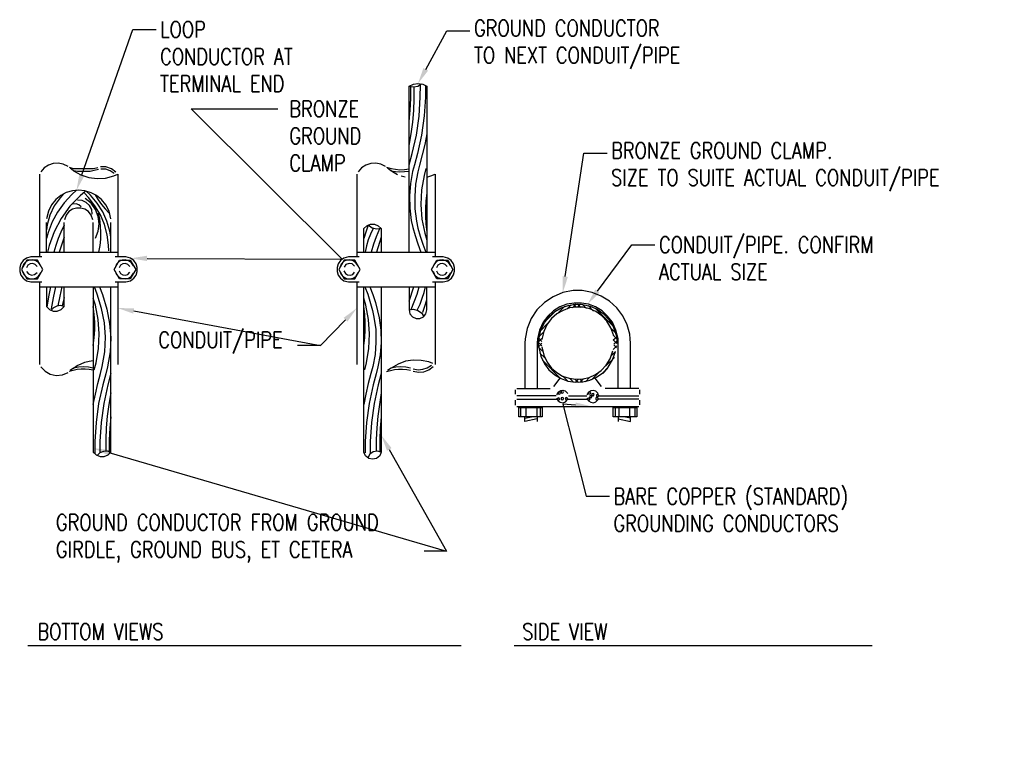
# Model space of a CAD drawing. Header units: inches. Extents: x 111.9 to 132.6, y 36 to 44.9.
# Tile 1 of 2: x 111.9 to 119.5, y 36 to 41.6. Entities that reach past the tile are written whole.
import ezdxf
from ezdxf import colors
from ezdxf.entities.mleader import LeaderData, LeaderLine
from ezdxf.math import Vec2, Vec3

# ---------------------------------------------------------------- set-up
doc = ezdxf.new("R2010")
doc.units = ezdxf.units.IN
doc.header["$MEASUREMENT"] = 0
doc.layers.add('E-ANNO-TEXT', color=2, linetype='Continuous')
doc.layers.add('E-DETL-GRPH', color=3, linetype='Continuous')
doc.styles.add('Annotative', font='romans.shx', dxfattribs={"width": 0.8, "height": 0.125})

msp = doc.modelspace()

# ---------------------------------------------------------------- linework, layer by layer
at = {"layer": 'E-DETL-GRPH', "lineweight": -3}
for points in [[(114.941, 39.8469), (114.941, 41.1219), (114.9743, 41.1369), (115.0093, 41.1419), (115.046, 41.1369), (115.0777, 41.1219), (115.0777, 39.8469)], [(114.941, 41.1219), (114.9743, 41.1169), (115.0077, 41.1219), (115.036, 41.1402)], [(114.941, 40.5169), (114.966, 40.6036), (114.9977, 40.7469), (115.0177, 40.8919), (115.026, 41.0386), (115.0277, 41.1335)], [(114.941, 40.8502), (114.9493, 40.9386), (114.9543, 41.0269), (114.9543, 41.1186)], [(114.941, 40.6669), (114.9576, 40.7552), (114.9693, 40.8452), (114.9776, 40.9352), (114.981, 41.0252), (114.981, 41.1169)], [(115.0676, 41.1269), (115.066, 41.0386), (115.056, 40.8936), (115.036, 40.7469), (115.006, 40.6036), (114.9827, 40.5186), (114.9677, 40.4669), (114.951, 40.3736), (114.9443, 40.2786), (114.946, 40.1836), (114.9576, 40.0886), (114.9693, 40.0352), (114.9877, 39.9736), (115.0077, 39.9102), (115.031, 39.8469)], [(115.0777, 40.7552), (115.0627, 40.6752), (115.0427, 40.5952), (115.021, 40.5152), (115.0077, 40.4636), (114.991, 40.3702), (114.9843, 40.2752), (114.986, 40.1802), (114.9977, 40.0852), (115.0093, 40.0319), (115.026, 39.9702), (115.046, 39.9085), (115.0693, 39.8469)], [(112.3193, 40.5052), (112.2827, 40.5219), (112.2443, 40.5302), (112.206, 40.5269), (112.1693, 40.5152), (112.136, 40.4935), (112.1093, 40.4636)], [(112.3276, 40.4986), (112.3593, 40.4902), (112.516, 40.4886), (112.5477, 40.4969)], [(112.686, 40.4619), (112.6526, 40.4869), (112.611, 40.5019), (112.5677, 40.5019)], [(114.7593, 40.5052), (114.7227, 40.5219), (114.6843, 40.5302), (114.646, 40.5269), (114.6093, 40.5152), (114.576, 40.4935), (114.5493, 40.4636)], [(114.7676, 40.4986), (114.8026, 40.4886), (114.836, 40.4836), (114.871, 40.4802), (114.906, 40.4819), (114.941, 40.4869)], [(112.0993, 40.4452), (112.0993, 39.8102)], [(112.361, 40.4719), (112.336, 40.4919)], [(112.5527, 40.4819), (112.521, 40.4735), (112.4893, 40.4669), (112.4577, 40.4652), (112.4243, 40.4652), (112.3927, 40.4669), (112.361, 40.4719), (112.4177, 40.4402), (112.4793, 40.4202), (112.5443, 40.4119), (112.6077, 40.4152), (112.671, 40.4319), (112.701, 40.4452), (112.701, 39.8102)], [(112.6743, 40.4502), (112.6443, 40.4719), (112.6093, 40.4852), (112.571, 40.4852)], [(114.5393, 40.4452), (114.5393, 39.8102)], [(114.8527, 40.4419), (114.826, 40.4569), (114.7993, 40.4735), (114.776, 40.4919)], [(114.801, 40.4719), (114.836, 40.4669), (114.871, 40.4636), (114.906, 40.4652), (114.941, 40.4702)], [(114.911, 40.4219), (114.881, 40.4302)], [(115.071, 40.4886), (115.056, 40.4352), (115.0377, 40.3252), (115.0326, 40.2119), (115.0393, 40.1002), (115.061, 39.9919), (115.0777, 39.9386)], [(115.0777, 40.4219), (115.1093, 40.4319), (115.141, 40.4452), (115.141, 39.8102)], [(112.3843, 40.3219), (112.3477, 40.2886), (112.2893, 40.2252), (112.2393, 40.1535), (112.1976, 40.0785), (112.166, 39.9969), (112.1527, 39.9502)], [(112.2843, 40.2936), (112.2577, 40.2652), (112.2127, 40.2019), (112.1793, 40.1319), (112.1593, 40.0569), (112.1527, 40.0185)], [(112.6477, 40.1019), (112.6343, 40.1602), (112.6093, 40.2102), (112.5776, 40.2502), (112.5393, 40.2819), (112.496, 40.3036), (112.4493, 40.3186), (112.401, 40.3219), (112.3527, 40.3186), (112.306, 40.3052), (112.2643, 40.2819), (112.2243, 40.2502), (112.1927, 40.2102), (112.1693, 40.1602), (112.1543, 40.1019)], [(112.451, 40.3136), (112.4127, 40.2802), (112.3343, 40.1986), (112.266, 40.1052), (112.2127, 40.0036), (112.1743, 39.8969), (112.1627, 39.8469)], [(112.6327, 39.8552), (112.631, 39.9002), (112.621, 39.9802), (112.5993, 40.0586), (112.5677, 40.1336), (112.526, 40.2036), (112.476, 40.2669), (112.446, 40.2986)], [(112.6493, 39.9619), (112.641, 40.0069), (112.6177, 40.0836), (112.586, 40.1552), (112.5427, 40.2236), (112.4927, 40.2835), (112.4593, 40.3152)], [(112.5277, 40.2869), (112.551, 40.2485), (112.5776, 40.2136), (112.6043, 40.1786), (112.636, 40.1452)], [(115.0777, 40.3002), (115.0693, 40.2419), (115.066, 40.1819), (115.066, 40.1219), (115.0693, 40.0619), (115.0777, 40.0019)], [(112.421, 40.1952), (112.4027, 40.2102), (112.381, 40.2169), (112.356, 40.2152)], [(112.506, 40.1386), (112.501, 40.1752), (112.4843, 40.2052), (112.4593, 40.2285), (112.4277, 40.2436), (112.391, 40.2452)], [(112.531, 39.9536), (112.551, 40.0069), (112.5576, 40.0636), (112.551, 40.1202), (112.5293, 40.1752), (112.496, 40.2219), (112.451, 40.2586)], [(112.511, 40.0936), (112.4977, 40.1302), (112.476, 40.1586), (112.4493, 40.1769), (112.4177, 40.1852), (112.3843, 40.1852), (112.3527, 40.1769), (112.326, 40.1586), (112.3043, 40.1302), (112.291, 40.0936)], [(112.556, 39.8469), (112.566, 39.8969), (112.571, 39.9469), (112.5726, 39.9969), (112.5693, 40.0469), (112.5627, 40.1019), (112.5527, 40.1452)], [(112.1527, 39.8469), (112.1527, 40.0736)], [(112.2893, 40.0536), (112.2643, 40.0002), (112.2443, 39.9502), (112.226, 39.8986), (112.211, 39.8469)], [(112.2893, 39.8469), (112.2893, 40.0736)], [(112.5127, 39.8469), (112.5127, 40.0736)], [(112.6493, 39.8469), (112.6493, 40.0736)], [(114.5926, 39.8469), (114.5926, 40.0286), (114.616, 40.0486), (114.6443, 40.0602), (114.676, 40.0602), (114.7043, 40.0486), (114.7276, 40.0286), (114.7276, 39.8469)], [(114.626, 40.0536), (114.6077, 40.0002), (114.5926, 39.9502)], [(114.7276, 40.0286), (114.6926, 40.0219), (114.656, 40.0319), (114.6277, 40.0536)], [(114.6643, 40.0286), (114.6443, 39.9835), (114.6277, 39.9402), (114.6143, 39.8936), (114.6027, 39.8469)], [(114.7143, 40.0252), (114.6893, 39.9652), (114.6677, 39.9069), (114.6493, 39.8469)], [(112.2893, 39.9619), (112.251, 39.8469)], [(114.7276, 39.9619), (114.691, 39.8469)], [(112.0993, 39.8469), (112.701, 39.8469)], [(114.5393, 39.8469), (115.141, 39.8469)], [(112.1177, 39.8102), (112.0343, 39.8102), (111.9993, 39.8002), (111.9743, 39.7819), (111.956, 39.7569), (111.9477, 39.7286), (111.9477, 39.6985), (111.956, 39.6702), (111.9743, 39.6452), (111.9993, 39.6269), (112.0343, 39.6169), (112.1177, 39.6169)], [(112.1093, 39.7419), (112.0943, 39.7652), (112.071, 39.7802), (112.046, 39.7869), (112.021, 39.7836), (111.9977, 39.7736), (111.9793, 39.7552), (111.9677, 39.7269)], [(112.0827, 39.7369), (112.0677, 39.7519), (112.0476, 39.7586), (112.0277, 39.7569), (112.011, 39.7452), (111.9993, 39.7252)], [(112.681, 39.6169), (112.7643, 39.6169), (112.7993, 39.6269), (112.826, 39.6469), (112.8427, 39.6702), (112.851, 39.6985), (112.851, 39.7286), (112.8427, 39.7569), (112.826, 39.7819), (112.7993, 39.8002), (112.7643, 39.8102), (112.681, 39.8102)], [(112.8226, 39.7419), (112.8077, 39.7652), (112.7843, 39.7802), (112.7593, 39.7869), (112.7343, 39.7836), (112.711, 39.7736), (112.6927, 39.7535), (112.681, 39.7269)], [(112.7943, 39.7369), (112.7793, 39.7519), (112.761, 39.7586), (112.7393, 39.7569), (112.7227, 39.7452), (112.7127, 39.7252)], [(114.5576, 39.8102), (114.4743, 39.8102), (114.4393, 39.8002), (114.4143, 39.7819), (114.396, 39.7569), (114.3877, 39.7286), (114.3877, 39.6985), (114.396, 39.6702), (114.4143, 39.6452), (114.4393, 39.6269), (114.4743, 39.6169), (114.5576, 39.6169)], [(114.5493, 39.7419), (114.5327, 39.7652), (114.511, 39.7802), (114.486, 39.7869), (114.4593, 39.7836), (114.436, 39.7736), (114.4193, 39.7535), (114.4076, 39.7269)], [(114.521, 39.7386), (114.5026, 39.7552), (114.4793, 39.7586), (114.456, 39.7502), (114.441, 39.7302)], [(115.121, 39.6169), (115.2043, 39.6169), (115.2393, 39.6269), (115.266, 39.6469), (115.2827, 39.6719), (115.291, 39.7002), (115.291, 39.7286), (115.2827, 39.7569), (115.2643, 39.7819), (115.2393, 39.8002), (115.2043, 39.8102), (115.121, 39.8102)], [(115.2627, 39.7419), (115.246, 39.7652), (115.2243, 39.7802), (115.1993, 39.7869), (115.1743, 39.7836), (115.151, 39.7736), (115.1327, 39.7535), (115.121, 39.7269)], [(115.2343, 39.7369), (115.2193, 39.7519), (115.1993, 39.7586), (115.1793, 39.7569), (115.1627, 39.7452), (115.1527, 39.7252)], [(111.9677, 39.7002), (111.9793, 39.6736), (111.9977, 39.6536), (112.021, 39.6435), (112.046, 39.6402), (112.071, 39.6469), (112.0927, 39.6619), (112.1093, 39.6869)], [(112.001, 39.6969), (112.016, 39.6786), (112.0393, 39.6686), (112.0626, 39.6736), (112.081, 39.6886)], [(112.681, 39.7002), (112.6927, 39.6736), (112.711, 39.6536), (112.7343, 39.6435), (112.7593, 39.6402), (112.7843, 39.6469), (112.806, 39.6619), (112.8226, 39.6852)], [(112.7127, 39.7019), (112.7227, 39.6819), (112.7393, 39.6719), (112.7593, 39.6686), (112.7793, 39.6752), (112.7943, 39.6919)], [(114.4076, 39.7002), (114.4177, 39.6736), (114.436, 39.6552), (114.4593, 39.6435), (114.486, 39.6402), (114.511, 39.6469), (114.5343, 39.6619), (114.5493, 39.6869)], [(114.4393, 39.7019), (114.451, 39.6819), (114.4676, 39.6719), (114.4877, 39.6686), (114.5077, 39.6752), (114.5226, 39.6919)], [(115.126, 39.7002), (115.1377, 39.6719), (115.1593, 39.6519), (115.1877, 39.6435), (115.2177, 39.6469), (115.2443, 39.6619), (115.261, 39.6869)], [(115.1527, 39.7019), (115.1627, 39.6819), (115.1793, 39.6719), (115.1993, 39.6686), (115.2193, 39.6752), (115.2343, 39.6919)], [(112.0993, 39.6169), (112.0993, 38.9819)], [(112.701, 39.6169), (112.701, 38.9819)], [(114.5393, 39.6169), (114.5393, 38.9819)], [(115.141, 39.6169), (115.141, 38.9819)], [(112.0993, 39.5802), (112.701, 39.5802)], [(112.1527, 39.5802), (112.1527, 39.4286), (112.176, 39.4052), (112.2043, 39.3936), (112.236, 39.3936), (112.266, 39.4052), (112.2893, 39.4286), (112.2893, 39.5802)], [(112.1843, 39.5802), (112.1693, 39.5019), (112.156, 39.4236)], [(112.2227, 39.5802), (112.2043, 39.4952), (112.1893, 39.4102)], [(112.271, 39.5802), (112.256, 39.5086), (112.241, 39.4335)], [(112.5127, 38.6752), (112.5293, 38.7552), (112.5477, 38.8352), (112.5693, 38.9136), (112.5827, 38.9669), (112.6027, 39.0802), (112.6077, 39.1919), (112.5993, 39.3019), (112.5776, 39.4119), (112.5443, 39.5236), (112.5227, 39.5802)], [(112.5127, 39.5802), (112.5127, 38.3086), (112.536, 38.2869), (112.566, 38.2752), (112.5977, 38.2752), (112.6276, 38.2869), (112.6493, 38.3086), (112.6493, 39.5802)], [(112.561, 39.5802), (112.5843, 39.5202), (112.6177, 39.4086), (112.6393, 39.2986), (112.6477, 39.1886), (112.6427, 39.0786), (112.6227, 38.9636), (112.6093, 38.9102), (112.586, 38.8269), (112.5543, 38.6836), (112.5343, 38.5369), (112.5243, 38.3902), (112.5243, 38.2969)], [(114.5393, 39.5802), (115.141, 39.5802)], [(114.601, 39.5802), (114.6243, 39.5236), (114.661, 39.3969), (114.671, 39.3452), (114.6843, 39.2502), (114.686, 39.1552), (114.6793, 39.0602), (114.6627, 38.9669), (114.6477, 38.9136), (114.6277, 38.8352), (114.6093, 38.7552), (114.5926, 38.6752)], [(114.7276, 39.5802), (114.7276, 38.3086), (114.716, 38.2802), (114.691, 38.2602), (114.661, 38.2536), (114.631, 38.2602), (114.606, 38.2802), (114.5926, 38.3086), (114.5926, 39.5802)], [(114.6393, 39.5802), (114.6627, 39.5202), (114.6827, 39.4586), (114.6993, 39.3952), (114.711, 39.3419), (114.7243, 39.2469), (114.726, 39.1519), (114.7193, 39.0569), (114.701, 38.9636), (114.6877, 38.9102), (114.6643, 38.8269), (114.6343, 38.6836), (114.6143, 38.5369), (114.6043, 38.3902), (114.6027, 38.3036)], [(114.941, 39.5802), (114.941, 39.4019), (114.9477, 39.3719), (114.9677, 39.3486), (114.9943, 39.3352), (115.0243, 39.3352), (115.0526, 39.3486), (115.071, 39.3719), (115.0777, 39.4019), (115.0777, 39.5802)], [(114.941, 39.4686), (114.9776, 39.5802)], [(114.956, 39.4052), (114.981, 39.4652), (115.0027, 39.5236), (115.0193, 39.5802)], [(115.0043, 39.4002), (115.026, 39.4469), (115.0427, 39.4919), (115.056, 39.5369), (115.0676, 39.5802)], [(116.6427, 38.7986), (116.6427, 39.1452), (116.641, 39.1802), (116.6376, 39.2152), (116.6177, 39.2886), (116.5843, 39.3569), (116.5377, 39.4169), (116.4827, 39.4686), (116.4177, 39.5086), (116.3477, 39.5352), (116.2727, 39.5502), (116.2376, 39.5519), (116.2026, 39.5502), (116.1227, 39.5352), (116.0477, 39.5036), (115.981, 39.4602), (115.9226, 39.4019), (115.8793, 39.3352), (115.8476, 39.2602), (115.8327, 39.1802), (115.831, 39.1452), (115.831, 38.7986)], [(112.2893, 39.4286), (112.261, 39.4352), (112.2327, 39.4319), (112.2077, 39.4186), (112.1877, 39.3986)], [(112.2893, 39.4969), (112.2743, 39.4335)], [(112.521, 38.9419), (112.5343, 38.9952), (112.5543, 39.1052), (112.5593, 39.2169), (112.551, 39.3286), (112.5293, 39.4386), (112.5127, 39.4936)], [(114.601, 38.9419), (114.6143, 38.9952), (114.6327, 39.1052), (114.6376, 39.2169), (114.6293, 39.3286), (114.6093, 39.4386), (114.5926, 39.4936)], [(115.046, 39.3836), (115.0627, 39.4319), (115.0777, 39.4802)], [(116.5493, 38.7986), (116.5493, 39.1452), (116.5476, 39.1786), (116.531, 39.2469), (116.5043, 39.3069), (116.4676, 39.3552), (116.4243, 39.3952), (116.3743, 39.4252), (116.321, 39.4452), (116.266, 39.4552), (116.2093, 39.4552), (116.1527, 39.4452), (116.0993, 39.4252), (116.051, 39.3952), (116.0077, 39.3552), (115.971, 39.3069), (115.9443, 39.2469), (115.9277, 39.1786), (115.926, 39.1452), (115.926, 38.7986)], [(115.9677, 39.0836), (115.9376, 39.1135), (115.936, 39.1452), (115.9376, 39.1769), (115.9543, 39.2452), (115.981, 39.3035), (116.0176, 39.3519), (116.061, 39.3902), (116.111, 39.4186), (116.1643, 39.4369), (116.221, 39.4452), (116.2777, 39.4436), (116.3343, 39.4302), (116.386, 39.4069), (116.4343, 39.3736), (116.476, 39.3286), (116.5093, 39.2736), (116.5327, 39.2086), (116.5377, 39.1769), (116.5377, 39.1436), (116.511, 39.1719), (116.5343, 39.1936)], [(116.1527, 39.4086), (116.186, 39.4419)], [(116.1977, 39.4186), (116.226, 39.4469)], [(116.226, 39.4219), (116.2026, 39.4452)], [(116.2626, 39.4202), (116.236, 39.4469)], [(116.236, 39.4219), (116.2593, 39.4452)], [(116.3043, 39.4136), (116.2743, 39.4436)], [(116.3593, 39.3936), (116.3176, 39.4352)], [(112.5127, 39.1286), (112.521, 39.1886), (112.5243, 39.2486), (112.5243, 39.3086), (112.521, 39.3686), (112.5127, 39.4286)], [(114.5926, 39.1286), (114.601, 39.1886), (114.6043, 39.2486), (114.6043, 39.3086), (114.601, 39.3686), (114.5926, 39.4286)], [(114.941, 39.4019), (114.9743, 39.4069), (115.0077, 39.3986), (115.036, 39.3785), (115.0543, 39.3502)], [(116.5143, 39.2036), (116.4927, 39.2652), (116.461, 39.3152), (116.4227, 39.3569), (116.3777, 39.3886), (116.3293, 39.4102), (116.2777, 39.4219), (116.226, 39.4236), (116.1743, 39.4169), (116.1243, 39.3986), (116.0777, 39.3719), (116.036, 39.3369), (116.0027, 39.2919), (115.9776, 39.2369), (115.9627, 39.1736)], [(115.9877, 39.3136), (116.0693, 39.3952)], [(116.0843, 39.3769), (116.1393, 39.4302)], [(116.506, 39.2819), (116.3743, 39.4136)], [(115.9527, 39.2436), (116.006, 39.2969)], [(115.941, 39.1969), (115.9743, 39.2302)], [(116.5276, 39.2252), (116.486, 39.2669)], [(115.961, 39.1252), (115.936, 39.1502)], [(115.9376, 39.1586), (115.9643, 39.1836)], [(115.961, 39.1602), (115.9376, 39.1836)], [(115.9376, 39.1219), (115.961, 39.1469)], [(116.5393, 39.1786), (116.511, 39.2069)], [(116.5143, 39.1386), (116.5377, 39.1619)], [(116.536, 39.1102), (116.5143, 39.1336)], [(115.9376, 39.1135), (115.9543, 39.0469), (115.981, 38.9886), (116.016, 38.9402), (116.061, 38.9019), (116.1093, 38.8736), (116.1626, 38.8552), (116.2193, 38.8469), (116.276, 38.8485), (116.331, 38.8619), (116.3827, 38.8852), (116.431, 38.9186), (116.4727, 38.9619), (116.5043, 39.0169), (116.5276, 39.0819), (116.4977, 39.0519)], [(115.986, 39.0302), (115.946, 39.0702)], [(115.9627, 39.1169), (115.9776, 39.0536), (116.0027, 39.0002), (116.036, 38.9552), (116.076, 38.9202), (116.121, 38.8936), (116.171, 38.8769), (116.2226, 38.8702), (116.276, 38.8719), (116.326, 38.8836), (116.3743, 38.9052), (116.4177, 38.9352), (116.456, 38.9769), (116.486, 39.0269), (116.5076, 39.0886)], [(116.5093, 39.0986), (116.5377, 39.1269)], [(112.361, 38.9552), (112.3893, 38.9736), (112.4193, 38.9869), (112.4493, 39.0002), (112.481, 39.0086), (112.5127, 39.0136)], [(115.1243, 38.9902), (115.0927, 39.0019), (115.0343, 39.0136), (114.9727, 39.0152), (114.9127, 39.0069), (114.856, 38.9852), (114.8026, 38.9552), (114.776, 38.9352)], [(116.0543, 38.8119), (116.1027, 38.8769), (115.966, 39.0152)], [(116.4526, 38.9719), (116.5193, 39.0369)], [(112.1093, 38.9636), (112.1426, 38.9302), (112.1827, 38.9069), (112.2293, 38.8986), (112.276, 38.9035), (112.3193, 38.9219)], [(112.5127, 38.9386), (112.4826, 38.9436), (112.451, 38.9469), (112.4193, 38.9452), (112.3893, 38.9436), (112.3577, 38.9369), (112.3276, 38.9286)], [(112.5127, 38.9552), (112.476, 38.9619), (112.4377, 38.9636), (112.3993, 38.9619), (112.361, 38.9552), (112.336, 38.9352)], [(112.6493, 38.9169), (112.6243, 38.8269), (112.5943, 38.6836), (112.5743, 38.5369), (112.5643, 38.3902), (112.5627, 38.3019)], [(114.7276, 38.9136), (114.7043, 38.8269), (114.6726, 38.6836), (114.6527, 38.5369), (114.6427, 38.3902), (114.6427, 38.3036)], [(114.7676, 38.9286), (114.7977, 38.9369), (114.8293, 38.9436), (114.8593, 38.9452), (114.891, 38.9469), (114.9227, 38.9436), (114.9527, 38.9386)], [(114.9527, 38.9552), (114.916, 38.9619), (114.8776, 38.9636), (114.8393, 38.9619), (114.801, 38.9552)], [(114.9727, 38.9486), (115.011, 38.9419), (115.046, 38.9452), (115.081, 38.9569), (115.1127, 38.9769)], [(114.9727, 38.9302), (115.0143, 38.9236), (115.0543, 38.9269), (115.0927, 38.9419), (115.126, 38.9669)], [(116.3443, 38.8636), (116.411, 38.9302)], [(116.4293, 38.9136), (116.4693, 38.9536)], [(116.1626, 38.8536), (116.1227, 38.8936)], [(116.206, 38.8452), (116.176, 38.8752)], [(116.2426, 38.8436), (116.216, 38.8702)], [(116.221, 38.8452), (116.2443, 38.8685)], [(116.2743, 38.8469), (116.2527, 38.8685)], [(116.256, 38.8452), (116.2826, 38.8719)], [(116.296, 38.8502), (116.331, 38.8852)], [(116.421, 38.8119), (116.3726, 38.8769)], [(112.6493, 38.7636), (112.6327, 38.6736), (112.621, 38.5852), (112.6127, 38.4952), (112.6093, 38.4052), (112.6093, 38.3152)], [(114.7276, 38.7636), (114.7126, 38.6736), (114.701, 38.5852), (114.6926, 38.4952), (114.6877, 38.4052), (114.6877, 38.3152)], [(115.7593, 38.7536), (115.7593, 38.7886)], [(115.7693, 38.7986), (116.026, 38.7986)], [(116.161, 38.7586), (116.1443, 38.7769), (116.1243, 38.7836), (116.1043, 38.7802), (116.086, 38.7686), (116.0743, 38.7486)], [(116.3943, 38.7586), (116.3777, 38.7769), (116.3576, 38.7836), (116.3376, 38.7802), (116.3193, 38.7686), (116.3077, 38.7486)], [(116.706, 38.7986), (116.4476, 38.7986)], [(116.716, 38.7536), (116.716, 38.7886)], [(115.7593, 38.6702), (115.7593, 38.7069)], [(116.0726, 38.7419), (115.7693, 38.7419)], [(115.7693, 38.7169), (116.0777, 38.7169)], [(116.0743, 38.7236), (116.086, 38.7036), (116.1027, 38.6919), (116.1243, 38.6886), (116.1443, 38.6952), (116.1593, 38.7119)], [(116.1626, 38.7169), (116.3127, 38.7169)], [(116.166, 38.7419), (116.3077, 38.7419)], [(116.3077, 38.7236), (116.3193, 38.7036), (116.3376, 38.6919), (116.3576, 38.6886), (116.3777, 38.6952), (116.3943, 38.7119)], [(116.706, 38.7169), (116.396, 38.7169)], [(116.3993, 38.7419), (116.706, 38.7419)], [(116.716, 38.6719), (116.716, 38.7069)], [(115.7693, 38.6602), (116.706, 38.6602)], [(115.7977, 38.6519), (115.7977, 38.5786)], [(115.8393, 38.6519), (115.8393, 38.5786)], [(115.9226, 38.6519), (115.9226, 38.5786)], [(115.9493, 38.6519), (115.9493, 38.5786)], [(116.5243, 38.6519), (116.5243, 38.5786)], [(116.5527, 38.6519), (116.5527, 38.5786)], [(116.6343, 38.6519), (116.6343, 38.5786)], [(116.676, 38.6519), (116.676, 38.5786)], [(112.6493, 38.5802), (112.641, 38.4919), (112.636, 38.4019), (112.636, 38.3136)], [(114.7276, 38.5802), (114.7193, 38.4919), (114.716, 38.4019), (114.716, 38.3136)], [(115.926, 38.5636), (115.831, 38.5436), (115.831, 38.5786)], [(115.831, 38.5686), (115.881, 38.5786)], [(115.926, 38.5786), (115.926, 38.5436)], [(116.5493, 38.5636), (116.6427, 38.5436), (116.6427, 38.5786)], [(116.5493, 38.5786), (116.5493, 38.5436)], [(116.6427, 38.5686), (116.5927, 38.5786)], [(112.6493, 38.3086), (112.621, 38.3152), (112.5926, 38.3136), (112.5643, 38.3019), (112.5427, 38.2836)], [(114.7276, 38.3086), (114.6977, 38.3152), (114.666, 38.3102), (114.6393, 38.2919), (114.6243, 38.2635)], [(112.0093, 36.8227), (115.341, 36.8227)], [(115.7493, 36.8227), (118.501, 36.8227)]]:
    msp.add_lwpolyline(points, dxfattribs=at)
for points in [[(112.126, 39.7136), (112.0843, 39.7852), (112.0027, 39.7852), (111.961, 39.7136), (112.0027, 39.6419), (112.0843, 39.6419)], [(112.6727, 39.7136), (112.7143, 39.7852), (112.7977, 39.7852), (112.8393, 39.7136), (112.7977, 39.6419), (112.7143, 39.6419)], [(114.566, 39.7136), (114.5243, 39.7852), (114.4427, 39.7852), (114.401, 39.7136), (114.4427, 39.6419), (114.5243, 39.6419)], [(115.1127, 39.7136), (115.1543, 39.7852), (115.2377, 39.7852), (115.2776, 39.7136), (115.2377, 39.6419), (115.1543, 39.6419)], [(116.106, 38.7636), (116.0993, 38.7719), (116.0877, 38.7686), (116.0877, 38.7569), (116.0993, 38.7536)], [(116.1293, 38.7719), (116.1227, 38.7819), (116.111, 38.7786), (116.111, 38.7652), (116.1227, 38.7619)], [(116.3393, 38.7636), (116.3327, 38.7719), (116.321, 38.7686), (116.321, 38.7569), (116.3327, 38.7536)], [(116.3643, 38.7519), (116.3576, 38.7602), (116.346, 38.7569), (116.346, 38.7452), (116.3576, 38.7419)], [(116.0993, 38.7169), (116.091, 38.7269), (116.081, 38.7219), (116.081, 38.7102), (116.091, 38.7069)], [(116.131, 38.7202), (116.1227, 38.7286), (116.111, 38.7252), (116.111, 38.7136), (116.1227, 38.7102)], [(116.1626, 38.7186), (116.1543, 38.7286), (116.1427, 38.7252), (116.1427, 38.7119), (116.1543, 38.7086)], [(116.3327, 38.7169), (116.326, 38.7269), (116.3143, 38.7219), (116.3143, 38.7102), (116.326, 38.7069)], [(116.3493, 38.7352), (116.341, 38.7436), (116.331, 38.7402), (116.331, 38.7286), (116.341, 38.7252)], [(116.396, 38.7186), (116.3893, 38.7286), (116.3777, 38.7252), (116.3777, 38.7119), (116.3893, 38.7086)], [(116.3993, 38.7436), (116.3926, 38.7536), (116.381, 38.7486), (116.381, 38.7369), (116.3926, 38.7336)], [(115.9643, 38.5786), (115.7843, 38.5786), (115.7843, 38.6519), (115.9643, 38.6519)], [(116.691, 38.6519), (116.691, 38.5786), (116.511, 38.5786), (116.511, 38.6519)]]:
    msp.add_lwpolyline(points, close=True, dxfattribs=at)

# ---------------------------------------------------------------- texts
at = {"layer": 'E-ANNO-TEXT', "lineweight": -3, "char_height": 0.125, "attachment_point": 7, "style": 'Annotative'}
for s, insert, width in [('BOTTOM VIEWS', (112.0843, 36.8661), 1.086964), ('SIDE VIEW', (115.811, 36.8661), 0.744107)]:
    msp.add_mtext(s, dxfattribs=dict(at, insert=insert, width=width))

# ---------------------------------------------------------------- leaders
at = {"layer": 'E-ANNO-TEXT', "lineweight": -3}
ml = msp.add_multileader_mtext('Standard', dxfattribs=at)
ml.set_content('GROUND CONDUCTOR \\PTO NEXT CONDUIT/PIPE', color=256, style='Annotative')
ml.set_leader_properties(color=1, linetype='ByLayer', lineweight=-1)
ml.build(insert=Vec2(0, 0))
ml.multileader.update_dxf_attribs({"text_right_attachment_type": 3, "dogleg_length": 0.1782, "arrow_head_size": 0.125})
ctx = ml.context
ctx.base_point, ctx.char_height, ctx.arrow_head_size, ctx.landing_gap_size, ctx.plane_origin = Vec3(115.4089, 41.5483), 0.125, 0.125, 0.0312, Vec3(115.4109, 41.5483)
ctx.right_attachment = 3
notes = []
notes.append((ctx, [(0, (1, 1, 0), (115.2307, 41.5483), (1, 0), 0.1782, [(0, [(115.0093, 41.1419)], 0, [])])]))
ctx.mtext.insert, ctx.mtext.flow_direction = Vec3(115.4401, 41.6316), 5
ml = msp.add_multileader_mtext('Standard', dxfattribs=at)
ml.set_content('LOOP \\PCONDUCTOR AT \\PTERMINAL END', color=256, style='Annotative')
ml.set_leader_properties(color=1, linetype='ByLayer', lineweight=-1)
ml.build(insert=Vec2(0, 0))
ml.multileader.update_dxf_attribs({"text_right_attachment_type": 3, "dogleg_length": 0.1782, "arrow_head_size": 0.125})
ctx = ml.context
ctx.base_point, ctx.char_height, ctx.arrow_head_size, ctx.landing_gap_size, ctx.plane_origin = Vec3(112.9959, 41.5586), 0.125, 0.125, 0.0312, Vec3(112.8177, 41.5586)
ctx.right_attachment = 3
notes.append((ctx, [(0, (1, 1, 0), (112.8177, 41.5586), (1, 0), 0.1782, [(0, [(112.3843, 40.3219)], 0, [])])]))
ctx.mtext.insert, ctx.mtext.flow_direction = Vec3(113.0271, 41.6211), 5
ml = msp.add_multileader_mtext('Standard', dxfattribs=at)
ml.set_content('BRONZE\\PGROUND\\PCLAMP', color=256, style='Annotative')
ml.set_leader_properties(color=1, linetype='ByLayer', lineweight=-1)
ml.build(insert=Vec2(0, 0))
ml.multileader.update_dxf_attribs({"text_right_attachment_type": 3, "dogleg_length": 0.1782, "arrow_head_size": 0.125})
ctx = ml.context
ctx.base_point, ctx.char_height, ctx.arrow_head_size, ctx.landing_gap_size, ctx.plane_origin = Vec3(113.9309, 40.9486), 0.125, 0.125, 0.09, Vec3(113.7527, 40.9486)
ctx.right_attachment = 3
notes.append((ctx, [(0, (1, 1, 0), (113.266, 40.9486), (1, 0), 0.6649, [(2, [(112.8015, 39.7987), (114.4268, 39.7911), (114.4268, 39.7911)], 0, [])])]))
ctx.mtext.insert, ctx.mtext.flow_direction = Vec3(114.0209, 41.0111), 5
ml = msp.add_multileader_mtext('Standard', dxfattribs=at)
ml.set_content('BRONZE GROUND CLAMP. \\PSIZE TO SUITE ACTUAL CONDUIT/PIPE', color=256, style='Annotative')
ml.set_leader_properties(color=1, linetype='ByLayer', lineweight=-1)
ml.build(insert=Vec2(0, 0))
ml.multileader.update_dxf_attribs({"text_right_attachment_type": 3, "dogleg_length": 0.1782, "arrow_head_size": 0.125})
ctx = ml.context
ctx.base_point, ctx.char_height, ctx.arrow_head_size, ctx.landing_gap_size, ctx.plane_origin = Vec3(116.4634, 40.6071), 0.125, 0.125, 0.0312, Vec3(116.6534, 40.6071)
ctx.right_attachment = 3
notes.append((ctx, [(0, (1, 1, 0), (116.2852, 40.6071), (1, 0), 0.1782, [(0, [(116.1227, 39.5352)], 0, [])])]))
ctx.mtext.insert, ctx.mtext.flow_direction = Vec3(116.4946, 40.6904), 5
ml = msp.add_multileader_mtext('Standard', dxfattribs=at)
ml.set_content('CONDUIT/PIPE. CONFIRM \\PACTUAL SIZE', color=256, style='Annotative')
ml.set_leader_properties(color=1, linetype='ByLayer', lineweight=-1)
ml.build(insert=Vec2(0, 0))
ml.multileader.update_dxf_attribs({"text_right_attachment_type": 3, "dogleg_length": 0.1782, "arrow_head_size": 0.125})
ctx = ml.context
ctx.base_point, ctx.char_height, ctx.arrow_head_size, ctx.landing_gap_size, ctx.plane_origin = Vec3(116.8311, 39.9031), 0.125, 0.125, 0.0312, Vec3(116.6529, 39.9031)
ctx.right_attachment = 3
notes.append((ctx, [(0, (1, 1, 0), (116.6529, 39.9031), (1, 0), 0.1782, [(0, [(116.3143, 39.4464)], 0, [])])]))
ctx.mtext.insert, ctx.mtext.width, ctx.mtext.flow_direction = Vec3(116.8624, 39.9656), 2.11211, 5
ml = msp.add_multileader_mtext('Standard', dxfattribs=at)
ml.set_content('CONDUIT/PIPE', color=256, style='Annotative')
ml.set_leader_properties(color=1, linetype='ByLayer', lineweight=-1)
ml.build(insert=Vec2(0, 0))
ml.multileader.update_dxf_attribs({"text_right_attachment_type": 3, "dogleg_length": 0.1782, "arrow_head_size": 0.125})
ctx = ml.context
ctx.base_point, ctx.char_height, ctx.arrow_head_size, ctx.landing_gap_size, ctx.plane_origin = Vec3(112.9825, 39.1512, 1), 0.125, 0.125, 0.0312, Vec3(113.1293, 39.4022, 1)
ctx.right_attachment = 3
notes.append((ctx, [(1, (1, 1, 0), (114.2613, 39.1274, 1), (-1, 0), 0.1782, [(0, [(112.701, 39.4165, 1)], 0, []), (1, [(114.5393, 39.4165, 1)], 0, [])])]))
ctx.mtext.insert, ctx.mtext.width, ctx.mtext.flow_direction = Vec3(113.0137, 39.2346, 1), 0.958482, 5
ml = msp.add_multileader_mtext('Standard', dxfattribs=at)
ml.set_content('BARE COPPER (STANDARD) \\PGROUNDING CONDUCTORS', color=256, style='Annotative')
ml.set_leader_properties(color=1, linetype='ByLayer', lineweight=-1)
ml.build(insert=Vec2(0, 0))
ml.multileader.update_dxf_attribs({"text_right_attachment_type": 3, "dogleg_length": 0.1782, "arrow_head_size": 0.125})
ctx = ml.context
ctx.base_point, ctx.char_height, ctx.arrow_head_size, ctx.landing_gap_size, ctx.plane_origin = Vec3(116.4809, 37.9686), 0.125, 0.125, 0.0312, Vec3(116.616, 37.9686)
ctx.right_attachment = 3
notes.append((ctx, [(0, (1, 1, 0), (116.3027, 37.9686), (1, 0), 0.1782, [(1, [(116.3455, 38.6602), (116.1238, 38.6768)], 0, [])])]))
ctx.mtext.insert, ctx.mtext.flow_direction = Vec3(116.5121, 38.0311), 5
ml = msp.add_multileader_mtext('Standard', dxfattribs=at)
ml.set_content('GROUND CONDUCTOR FROM GROUND \\PGIRDLE, GROUND BUS, ET CETERA', color=256, style='Annotative')
ml.set_leader_properties(color=1, linetype='ByLayer', lineweight=-1)
ml.build(insert=Vec2(0, 0))
ml.multileader.update_dxf_attribs({"text_right_attachment_type": 3, "dogleg_length": 0.1719, "arrow_head_size": 0.125})
ctx = ml.context
ctx.base_point, ctx.char_height, ctx.arrow_head_size, ctx.landing_gap_size, ctx.plane_origin = Vec3(112.195, 37.7564), 0.125, 0.125, 0.0312, Vec3(111.8996, 37.7479)
ctx.right_attachment = 3
notes.append((ctx, [(1, (1, 1, 0), (115.2294, 37.548), (-1, 0), 0.1719, [(0, [(112.5127, 38.3393)], 0, []), (1, [(114.7276, 38.4383)], 0, [])])]))
ctx.mtext.insert, ctx.mtext.flow_direction = Vec3(112.2263, 37.8308), 5
for ctx, leaders in notes:
    for number, flags, end, landing, length, lines in leaders:
        leader = LeaderData()
        leader.index, (leader.has_last_leader_line, leader.has_dogleg_vector, leader.attachment_direction) = number, flags
        leader.last_leader_point, leader.dogleg_vector, leader.dogleg_length = Vec3(end), Vec3(landing), length
        for number, points, colour, breaks in lines:
            line = LeaderLine()
            line.index, line.vertices, line.color, line.breaks = number, Vec3.list(points), colors.encode_raw_color(colour), breaks
            leader.lines.append(line)
        ctx.leaders.append(leader)

doc.saveas('drawing.dxf')
